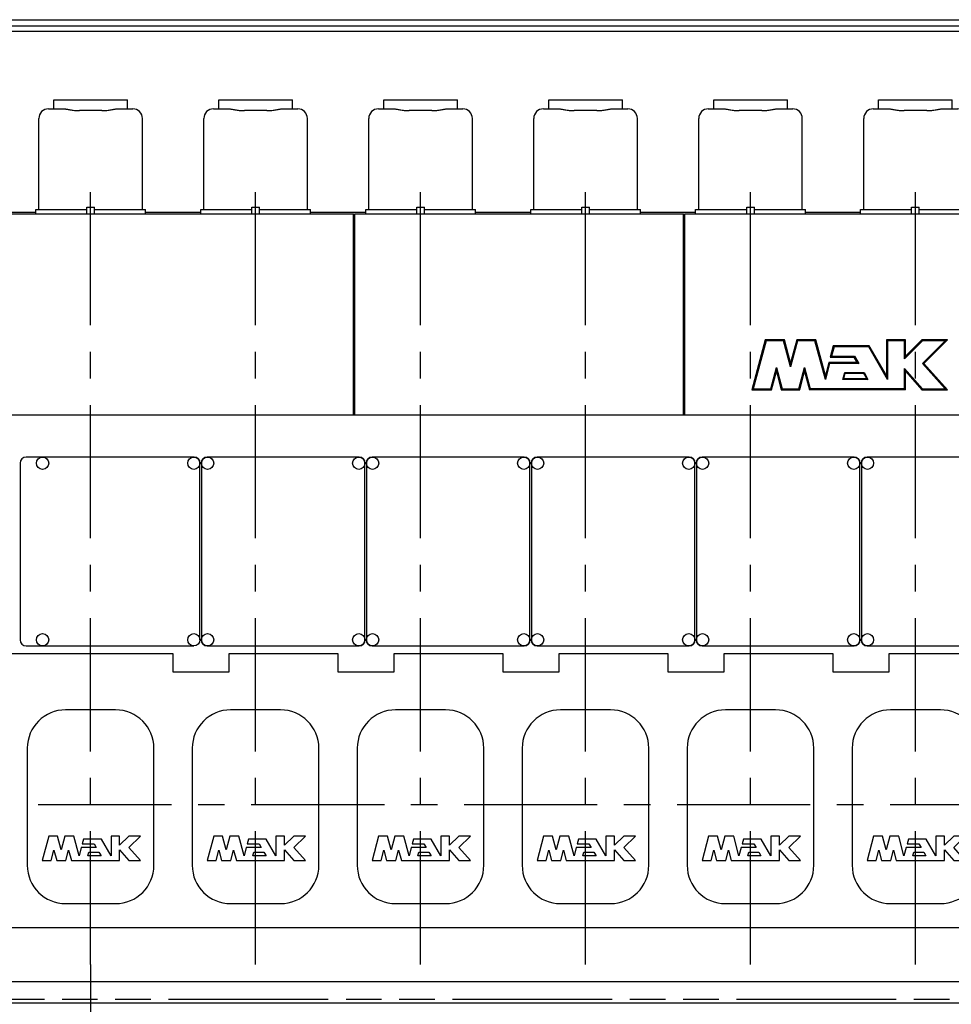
# Model space of a CAD drawing. Header units: millimetres. Extents: x 0 to 841, y 0 to 594.
# Tile 3 of 63: x 131 to 252, y 124 to 252. Entities that reach past the tile are written whole.
import ezdxf
from ezdxf.enums import TextEntityAlignment as Align

# ---------------------------------------------------------------- set-up
doc = ezdxf.new("R2010")
doc.units = ezdxf.units.MM
doc.header["$LTSCALE"] = 46.255
doc.linetypes.add('CENTER', pattern=[0.6, 0.375, -0.075, 0.075, -0.075])
doc.linetypes.add('PHANTOM', pattern=[0.8, 0.45, -0.05, 0.1, -0.05, 0.1, -0.05])
doc.layers.get('0').update_dxf_attribs({"linetype": 'CONTINUOUS'})
for name, color, linetype in [('25097_030000_TLKS_V_ABL302', 7, 'CONTINUOUS'), ('25097_100000_TLKS_V_ABL333', 7, 'CONTINUOUS'), ('25097_200000_TLKS_V_ABL357', 7, 'CONTINUOUS'), ('25097_700000_TLKS_V_ABL303', 7, 'CONTINUOUS'), ('right_6_VBL294', 7, 'CONTINUOUS')]:
    doc.layers.add(name, color=color, linetype=linetype)
doc.styles.get("Standard").update_dxf_attribs({"font": 'txt', "width": 0.6})
doc.dimstyles.new('DIMSTYLE_1', dxfattribs={"dimtxt": 3.5, "dimasz": 3.5, "dimexe": 1.8, "dimexo": 0, "dimgap": 0.875, "dimtad": 1, "dimlfac": 20, "dimdsep": 46, "dimtxsty": 'STANDARD', "dimblk": '_FILLED', "dimblk1": '_FILLED', "dimblk2": '_FILLED', "dimcen": 0.09, "dimadec": 0, "dimazin": 0, "dimtp": 2, "dimtm": 2, "dimtfac": 1, "dimtofl": 0, "dimtmove": 0, "dimatfit": 3, "dimldrblk": '_FILLED', "dimfxl": 1, "dimtolj": 1, "dimarcsym": 0})

# ---------------------------------------------------------------- blocks, each defined once
blk = doc.blocks.new('_FILLED')
at = {"color": 0, "linetype": 'BYBLOCK'}
blk.add_solid([(0, 0), (-1, 0.167), (-1, -0.167)], dxfattribs=at)
blk = doc.blocks.new('*D11')
at = {"color": 2, "linetype": 'CONTINUOUS'}
for p, q in [((375.5, 151.06), (375.5, 77.4)), ((140, 129.2), (140, 77.4)), ((140, 79.2), (257.75, 79.2)), ((375.5, 79.2), (257.75, 79.2))]:
    blk.add_line(p, q, dxfattribs=at)
at = {"color": 2, "linetype": 'CONTINUOUS', "xscale": 3.5, "yscale": 3.5, "zscale": 3.5, "rotation": 180}
blk.add_blockref('_FILLED', (140, 79.2), dxfattribs=at)
at = {"color": 2, "linetype": 'CONTINUOUS', "xscale": 3.5, "yscale": 3.5, "zscale": 3.5}
blk.add_blockref('_FILLED', (375.5, 79.2), dxfattribs=at)
at = {"color": 2, "linetype": 'CONTINUOUS', "width": 0.636905}
blk.add_text('4710', height=3.5, dxfattribs=at).set_placement((257.75, 80.075), align=Align.CENTER)
blk = doc.blocks.new('25097_722000_27_SIMPLE1_T1_A_PBL305', base_point=(188.87, 240.14))
at = {"layer": '25097_722000_27_SIMPLE1_T1_A_PBL305', "color": 7, "linetype": 'CONTINUOUS'}
for p, q in [((128.07, 252.27), (324.31, 252.27)), ((128.07, 251.45), (324.31, 251.45)), ((128.07, 250.78), (324.31, 250.78)), ((128.07, 227.21), (132.85, 227.21)), ((147.15, 227.21), (154.35, 227.21)), ((168.65, 227.21), (175.85, 227.21)), ((190.15, 227.21), (197.35, 227.21)), ((211.65, 227.21), (218.85, 227.21)), ((233.15, 227.21), (240.35, 227.21))]:
    blk.add_line(p, q, dxfattribs=at)
blk = doc.blocks.new('25097_722000_27_SIMPLE1_A_ABL304', base_point=(188.87, 240.14))
at = {"layer": '25097_722000_27_SIMPLE1_T1_A_PBL305'}
blk.add_blockref('25097_722000_27_SIMPLE1_T1_A_PBL305', (188.87, 240.14), dxfattribs=at)
blk = doc.blocks.new('25097_700000_TLKS_V_ABL303', base_point=(188.87, 240.14))
at = {"layer": '25097_722000_27_SIMPLE1_A_ABL304'}
blk.add_blockref('25097_722000_27_SIMPLE1_A_ABL304', (188.87, 240.14), dxfattribs=at)
blk = doc.blocks.new('25097_122000_03_SIMPLE1_T1_B_PBL335', base_point=(229.62, 108.72))
at = {"layer": '25097_122000_03_SIMPLE1_T1_B_PBL335', "color": 8, "linetype": 'PHANTOM'}
blk.add_line((113.15, 124.65), (346.1, 124.65), dxfattribs=at)
blk = doc.blocks.new('25097_122000_03_SIMPLE1_B_ABL334', base_point=(229.625, 108.725))
at = {"layer": '25097_122000_03_SIMPLE1_T1_B_PBL335'}
blk.add_blockref('25097_122000_03_SIMPLE1_T1_B_PBL335', (229.625, 108.725), dxfattribs=at)
blk = doc.blocks.new('25097_122000_01_SIMPLE1_T1_D_PBL338', base_point=(229.62, 116.97))
at = {"layer": '25097_122000_01_SIMPLE1_T1_D_PBL338', "color": 7, "linetype": 'CONTINUOUS'}
blk.add_line((113.15, 124.2), (346.1, 124.2), dxfattribs=at)
blk = doc.blocks.new('25097_122000_01_SIMPLE1_D_ABL337', base_point=(229.625, 116.975))
at = {"layer": '25097_122000_01_SIMPLE1_T1_D_PBL338'}
blk.add_blockref('25097_122000_01_SIMPLE1_T1_D_PBL338', (229.625, 116.975), dxfattribs=at)
blk = doc.blocks.new('25097_111000_21_SIMPLE1_T1_A_PBL340', base_point=(229.12, 163.88))
at = {"layer": '25097_111000_21_SIMPLE1_T1_A_PBL340', "color": 7, "linetype": 'CONTINUOUS'}
for p, q in [((328.27, 200.75), (115.15, 200.75)), ((127.83, 169.7), (150.73, 169.7)), ((150.73, 169.7), (150.73, 167.34)), ((158.05, 167.34), (158.05, 169.7)), ((158.05, 169.7), (172.23, 169.7)), ((172.23, 169.7), (172.23, 167.34)), ((179.55, 167.34), (179.55, 169.7)), ((179.55, 169.7), (193.73, 169.7)), ((193.73, 169.7), (193.73, 167.34)), ((201.05, 169.7), (215.23, 169.7)), ((201.05, 167.34), (201.05, 169.7)), ((215.23, 169.7), (215.23, 167.34)), ((222.55, 169.7), (236.73, 169.7)), ((222.55, 167.34), (222.55, 169.7)), ((236.73, 169.7), (236.73, 167.34)), ((244.05, 169.7), (258.23, 169.7)), ((244.05, 167.34), (244.05, 169.7)), ((150.73, 167.34), (158.05, 167.34)), ((172.23, 167.34), (179.55, 167.34)), ((193.73, 167.34), (201.05, 167.34)), ((215.23, 167.34), (222.55, 167.34)), ((236.73, 167.34), (244.05, 167.34)), ((115.15, 134), (344, 134)), ((115.15, 127), (344, 127))]:
    blk.add_line(p, q, dxfattribs=at)
blk = doc.blocks.new('25097_111000_21_SIMPLE1_A_ABL339', base_point=(229.125, 163.875))
at = {"layer": '25097_111000_21_SIMPLE1_T1_A_PBL340'}
blk.add_blockref('25097_111000_21_SIMPLE1_T1_A_PBL340', (229.125, 163.875), dxfattribs=at)
blk = doc.blocks.new('25097_111200_24_SIMPLE1_T6_X_PBL352', base_point=(140, 149.75))
at = {"layer": '25097_111200_24_SIMPLE1_T6_X_PBL352', "color": 7, "linetype": 'CONTINUOUS'}
for p, q in [((143.25, 162.37), (136.75, 162.37)), ((131.75, 157.37), (131.75, 142.12)), ((148.25, 142.12), (148.25, 157.37)), ((134.54, 145.9), (133.7, 142.75)), ((135.7, 145.9), (134.54, 145.9)), ((136.18, 144.12), (135.7, 145.9)), ((136.66, 145.9), (136.18, 144.12)), ((137.82, 145.9), (136.66, 145.9)), ((138.5, 143.34), (137.82, 145.9)), ((139.08, 145.53), (138.92, 144.93)), ((141.4, 145.53), (139.08, 145.53)), ((142.66, 143.34), (141.4, 145.53)), ((142.66, 145.9), (142.66, 143.34)), ((143.78, 145.9), (142.66, 145.9)), ((143.78, 144.72), (143.78, 145.9)), ((145, 145.9), (143.78, 144.72)), ((146.5, 145.9), (145, 145.9)), ((145, 144.44), (146.5, 145.9)), ((134.86, 142.75), (135.22, 144.1)), ((135.22, 144.1), (135.58, 142.75)), ((136.78, 142.75), (137.14, 144.1)), ((137.14, 144.1), (137.5, 142.75)), ((138.79, 144.44), (138.5, 143.34)), ((140.73, 144.44), (138.79, 144.44)), ((138.92, 144.93), (140.45, 144.93)), ((139.66, 143.34), (139.79, 143.84)), ((139.79, 143.84), (141.08, 143.84)), ((140.45, 144.93), (140.73, 144.44)), ((141.08, 143.84), (141.37, 143.34)), ((143.78, 144.13), (145, 142.75)), ((143.78, 142.75), (143.78, 144.13)), ((146.5, 142.75), (145, 144.44)), ((133.7, 142.75), (134.86, 142.75)), ((135.58, 142.75), (136.78, 142.75)), ((137.5, 142.75), (143.78, 142.75)), ((141.37, 143.34), (139.66, 143.34)), ((145, 142.75), (146.5, 142.75)), ((136.75, 137.12), (143.25, 137.12))]:
    blk.add_line(p, q, dxfattribs=at)
for centre, start, end in [((136.75, 157.37), 90, 180), ((143.25, 157.37), 0, 90), ((136.75, 142.12), 180, 270), ((143.25, 142.12), 270, 360)]:
    blk.add_arc(centre, 5, start, end, dxfattribs=at)
blk = doc.blocks.new('25097_111200_24_SIMPLE1_T2_X_PBL356', base_point=(142.53, 183))
at = {"layer": '25097_111200_24_SIMPLE1_T2_X_PBL356', "color": 7, "linetype": 'CONTINUOUS'}
for p, q in [((153.5, 195.3), (131.6, 195.3)), ((130.8, 194.5), (130.8, 171.5)), ((154.25, 171.5), (154.25, 194.55)), ((131.6, 170.7), (153.45, 170.7))]:
    blk.add_line(p, q, dxfattribs=at)
for centre in [(133.75, 194.5), (153.45, 194.5), (133.75, 171.5), (153.45, 171.5)]:
    blk.add_circle(centre, 0.8, dxfattribs=at)
for centre, radius, start, end in [((131.6, 194.5), 0.8, 90, 180), ((153.5, 194.55), 0.75, 0, 90), ((131.6, 171.5), 0.8, 180, 270)]:
    blk.add_arc(centre, radius, start, end, dxfattribs=at)
blk = doc.blocks.new('25097_111200_24_SIMPLE1_T6_X_PBL372', base_point=(161.5, 149.75))
at = {"layer": '25097_111200_24_SIMPLE1_T6_X_PBL372', "color": 7, "linetype": 'CONTINUOUS'}
for p, q in [((164.75, 162.37), (158.25, 162.37)), ((153.25, 157.37), (153.25, 142.12)), ((169.75, 142.12), (169.75, 157.37)), ((156.04, 145.9), (155.2, 142.75)), ((157.2, 145.9), (156.04, 145.9)), ((157.68, 144.12), (157.2, 145.9)), ((158.16, 145.9), (157.68, 144.12)), ((159.32, 145.9), (158.16, 145.9)), ((160, 143.34), (159.32, 145.9)), ((160.58, 145.53), (160.42, 144.93)), ((162.9, 145.53), (160.58, 145.53)), ((164.16, 143.34), (162.9, 145.53)), ((164.16, 145.9), (164.16, 143.34)), ((165.28, 145.9), (164.16, 145.9)), ((165.28, 144.72), (165.28, 145.9)), ((166.5, 145.9), (165.28, 144.72)), ((168, 145.9), (166.5, 145.9)), ((166.5, 144.44), (168, 145.9)), ((156.36, 142.75), (156.72, 144.1)), ((156.72, 144.1), (157.08, 142.75)), ((158.28, 142.75), (158.64, 144.1)), ((158.64, 144.1), (159, 142.75)), ((160.29, 144.44), (160, 143.34)), ((162.23, 144.44), (160.29, 144.44)), ((160.42, 144.93), (161.95, 144.93)), ((161.16, 143.34), (161.29, 143.84)), ((161.29, 143.84), (162.58, 143.84)), ((161.95, 144.93), (162.23, 144.44)), ((162.58, 143.84), (162.87, 143.34)), ((165.28, 144.13), (166.5, 142.75)), ((165.28, 142.75), (165.28, 144.13)), ((168, 142.75), (166.5, 144.44)), ((155.2, 142.75), (156.36, 142.75)), ((157.08, 142.75), (158.28, 142.75)), ((159, 142.75), (165.28, 142.75)), ((162.87, 143.34), (161.16, 143.34)), ((166.5, 142.75), (168, 142.75)), ((158.25, 137.12), (164.75, 137.12))]:
    blk.add_line(p, q, dxfattribs=at)
for centre, start, end in [((158.25, 157.37), 90, 180), ((164.75, 157.37), 0, 90), ((158.25, 142.12), 180, 270), ((164.75, 142.12), 270, 360)]:
    blk.add_arc(centre, 5, start, end, dxfattribs=at)
blk = doc.blocks.new('25097_111200_24_SIMPLE1_T6_X_PBL373', base_point=(183, 149.75))
at = {"layer": '25097_111200_24_SIMPLE1_T6_X_PBL373', "color": 7, "linetype": 'CONTINUOUS'}
for p, q in [((186.25, 162.37), (179.75, 162.37)), ((174.75, 157.37), (174.75, 142.12)), ((191.25, 142.12), (191.25, 157.37)), ((177.54, 145.9), (176.7, 142.75)), ((178.7, 145.9), (177.54, 145.9)), ((179.18, 144.12), (178.7, 145.9)), ((179.66, 145.9), (179.18, 144.12)), ((180.82, 145.9), (179.66, 145.9)), ((181.5, 143.34), (180.82, 145.9)), ((182.08, 145.53), (181.92, 144.93)), ((184.4, 145.53), (182.08, 145.53)), ((185.66, 143.34), (184.4, 145.53)), ((186.78, 145.9), (185.66, 145.9)), ((185.66, 145.9), (185.66, 143.34)), ((186.78, 144.72), (186.78, 145.9)), ((188, 145.9), (186.78, 144.72)), ((189.5, 145.9), (188, 145.9)), ((188, 144.44), (189.5, 145.9)), ((177.86, 142.75), (178.22, 144.1)), ((178.22, 144.1), (178.58, 142.75)), ((179.78, 142.75), (180.14, 144.1)), ((180.14, 144.1), (180.5, 142.75)), ((181.79, 144.44), (181.5, 143.34)), ((183.73, 144.44), (181.79, 144.44)), ((181.92, 144.93), (183.45, 144.93)), ((182.66, 143.34), (182.79, 143.84)), ((182.79, 143.84), (184.08, 143.84)), ((183.45, 144.93), (183.73, 144.44)), ((184.08, 143.84), (184.37, 143.34)), ((186.78, 144.13), (188, 142.75)), ((186.78, 142.75), (186.78, 144.13)), ((189.5, 142.75), (188, 144.44)), ((176.7, 142.75), (177.86, 142.75)), ((178.58, 142.75), (179.78, 142.75)), ((180.5, 142.75), (186.78, 142.75)), ((184.37, 143.34), (182.66, 143.34)), ((188, 142.75), (189.5, 142.75)), ((179.75, 137.12), (186.25, 137.12))]:
    blk.add_line(p, q, dxfattribs=at)
for centre, start, end in [((179.75, 157.37), 90, 180), ((186.25, 157.37), 0, 90), ((179.75, 142.12), 180, 270), ((186.25, 142.12), 270, 360)]:
    blk.add_arc(centre, 5, start, end, dxfattribs=at)
blk = doc.blocks.new('25097_111200_24_SIMPLE1_T6_X_PBL374', base_point=(204.5, 149.75))
at = {"layer": '25097_111200_24_SIMPLE1_T6_X_PBL374', "color": 7, "linetype": 'CONTINUOUS'}
for p, q in [((207.75, 162.37), (201.25, 162.37)), ((196.25, 157.37), (196.25, 142.12)), ((212.75, 142.12), (212.75, 157.37)), ((199.04, 145.9), (198.2, 142.75)), ((200.2, 145.9), (199.04, 145.9)), ((200.68, 144.12), (200.2, 145.9)), ((201.16, 145.9), (200.68, 144.12)), ((202.32, 145.9), (201.16, 145.9)), ((203, 143.34), (202.32, 145.9)), ((203.58, 145.53), (203.42, 144.93)), ((205.9, 145.53), (203.58, 145.53)), ((207.16, 143.34), (205.9, 145.53)), ((208.28, 145.9), (207.16, 145.9)), ((207.16, 145.9), (207.16, 143.34)), ((208.28, 144.72), (208.28, 145.9)), ((209.5, 145.9), (208.28, 144.72)), ((211, 145.9), (209.5, 145.9)), ((209.5, 144.44), (211, 145.9)), ((199.36, 142.75), (199.72, 144.1)), ((199.72, 144.1), (200.08, 142.75)), ((201.28, 142.75), (201.64, 144.1)), ((201.64, 144.1), (202, 142.75)), ((203.29, 144.44), (203, 143.34)), ((205.23, 144.44), (203.29, 144.44)), ((203.42, 144.93), (204.95, 144.93)), ((204.16, 143.34), (204.29, 143.84)), ((204.29, 143.84), (205.58, 143.84)), ((204.95, 144.93), (205.23, 144.44)), ((205.58, 143.84), (205.87, 143.34)), ((208.28, 144.13), (209.5, 142.75)), ((208.28, 142.75), (208.28, 144.13)), ((211, 142.75), (209.5, 144.44)), ((198.2, 142.75), (199.36, 142.75)), ((200.08, 142.75), (201.28, 142.75)), ((202, 142.75), (208.28, 142.75)), ((205.87, 143.34), (204.16, 143.34)), ((209.5, 142.75), (211, 142.75)), ((201.25, 137.12), (207.75, 137.12))]:
    blk.add_line(p, q, dxfattribs=at)
for centre, start, end in [((201.25, 157.37), 90, 180), ((207.75, 157.37), 0, 90), ((201.25, 142.12), 180, 270), ((207.75, 142.12), 270, 360)]:
    blk.add_arc(centre, 5, start, end, dxfattribs=at)
blk = doc.blocks.new('25097_111200_24_SIMPLE1_T6_X_PBL375', base_point=(226, 149.75))
at = {"layer": '25097_111200_24_SIMPLE1_T6_X_PBL375', "color": 7, "linetype": 'CONTINUOUS'}
for p, q in [((229.25, 162.37), (222.75, 162.37)), ((217.75, 157.37), (217.75, 142.12)), ((234.25, 142.12), (234.25, 157.37)), ((220.54, 145.9), (219.7, 142.75)), ((221.7, 145.9), (220.54, 145.9)), ((222.18, 144.12), (221.7, 145.9)), ((222.66, 145.9), (222.18, 144.12)), ((223.82, 145.9), (222.66, 145.9)), ((224.5, 143.34), (223.82, 145.9)), ((225.08, 145.53), (224.92, 144.93)), ((227.4, 145.53), (225.08, 145.53)), ((228.66, 143.34), (227.4, 145.53)), ((229.78, 145.9), (228.66, 145.9)), ((228.66, 145.9), (228.66, 143.34)), ((229.78, 144.72), (229.78, 145.9)), ((231, 145.9), (229.78, 144.72)), ((232.5, 145.9), (231, 145.9)), ((231, 144.44), (232.5, 145.9)), ((220.86, 142.75), (221.22, 144.1)), ((221.22, 144.1), (221.58, 142.75)), ((222.78, 142.75), (223.14, 144.1)), ((223.14, 144.1), (223.5, 142.75)), ((224.79, 144.44), (224.5, 143.34)), ((226.73, 144.44), (224.79, 144.44)), ((224.92, 144.93), (226.45, 144.93)), ((225.66, 143.34), (225.79, 143.84)), ((225.79, 143.84), (227.08, 143.84)), ((226.45, 144.93), (226.73, 144.44)), ((227.08, 143.84), (227.37, 143.34)), ((229.78, 144.13), (231, 142.75)), ((229.78, 142.75), (229.78, 144.13)), ((232.5, 142.75), (231, 144.44)), ((219.7, 142.75), (220.86, 142.75)), ((221.58, 142.75), (222.78, 142.75)), ((223.5, 142.75), (229.78, 142.75)), ((227.37, 143.34), (225.66, 143.34)), ((231, 142.75), (232.5, 142.75)), ((222.75, 137.12), (229.25, 137.12))]:
    blk.add_line(p, q, dxfattribs=at)
for centre, start, end in [((222.75, 157.37), 90, 180), ((229.25, 157.37), 0, 90), ((222.75, 142.12), 180, 270), ((229.25, 142.12), 270, 360)]:
    blk.add_arc(centre, 5, start, end, dxfattribs=at)
blk = doc.blocks.new('25097_111200_24_SIMPLE1_T6_X_PBL376', base_point=(247.5, 149.75))
at = {"layer": '25097_111200_24_SIMPLE1_T6_X_PBL376', "color": 7, "linetype": 'CONTINUOUS'}
for p, q in [((250.75, 162.37), (244.25, 162.37)), ((239.25, 157.37), (239.25, 142.12)), ((255.75, 142.12), (255.75, 157.37)), ((242.04, 145.9), (241.2, 142.75)), ((243.2, 145.9), (242.04, 145.9)), ((243.68, 144.12), (243.2, 145.9)), ((244.16, 145.9), (243.68, 144.12)), ((245.32, 145.9), (244.16, 145.9)), ((246, 143.34), (245.32, 145.9)), ((246.58, 145.53), (246.42, 144.93)), ((248.9, 145.53), (246.58, 145.53)), ((250.16, 143.34), (248.9, 145.53)), ((251.28, 145.9), (250.16, 145.9)), ((250.16, 145.9), (250.16, 143.34)), ((251.28, 144.72), (251.28, 145.9)), ((252.5, 145.9), (251.28, 144.72)), ((254, 145.9), (252.5, 145.9)), ((252.5, 144.44), (254, 145.9)), ((242.36, 142.75), (242.72, 144.1)), ((242.72, 144.1), (243.08, 142.75)), ((244.28, 142.75), (244.64, 144.1)), ((244.64, 144.1), (245, 142.75)), ((246.29, 144.44), (246, 143.34)), ((248.23, 144.44), (246.29, 144.44)), ((246.42, 144.93), (247.95, 144.93)), ((247.16, 143.34), (247.29, 143.84)), ((247.29, 143.84), (248.58, 143.84)), ((247.95, 144.93), (248.23, 144.44)), ((248.58, 143.84), (248.87, 143.34)), ((251.28, 144.13), (252.5, 142.75)), ((251.28, 142.75), (251.28, 144.13)), ((254, 142.75), (252.5, 144.44)), ((241.2, 142.75), (242.36, 142.75)), ((243.08, 142.75), (244.28, 142.75)), ((245, 142.75), (251.28, 142.75)), ((248.87, 143.34), (247.16, 143.34)), ((252.5, 142.75), (254, 142.75)), ((244.25, 137.12), (250.75, 137.12))]:
    blk.add_line(p, q, dxfattribs=at)
for centre, start, end in [((244.25, 157.37), 90, 180), ((250.75, 157.37), 0, 90), ((244.25, 142.12), 180, 270), ((250.75, 142.12), 270, 360)]:
    blk.add_arc(centre, 5, start, end, dxfattribs=at)
blk = doc.blocks.new('25097_111200_24_SIMPLE1_T3_X_PBL382', base_point=(165.1, 183))
at = {"layer": '25097_111200_24_SIMPLE1_T3_X_PBL382', "color": 7, "linetype": 'CONTINUOUS'}
for p, q in [((175, 195.3), (155.2, 195.3)), ((154.45, 194.55), (154.45, 171.45)), ((175.75, 171.45), (175.75, 194.55)), ((155.2, 170.7), (175, 170.7))]:
    blk.add_line(p, q, dxfattribs=at)
for centre in [(155.25, 194.5), (174.95, 194.5), (155.25, 171.5), (174.95, 171.5)]:
    blk.add_circle(centre, 0.8, dxfattribs=at)
for centre, start, end in [((155.2, 194.55), 90, 180), ((175, 194.55), 0, 90), ((155.2, 171.45), 180, 270), ((175, 171.45), 270, 360)]:
    blk.add_arc(centre, 0.75, start, end, dxfattribs=at)
blk = doc.blocks.new('25097_111200_24_SIMPLE1_T3_X_PBL395', base_point=(186.6, 183))
at = {"layer": '25097_111200_24_SIMPLE1_T3_X_PBL395', "color": 7, "linetype": 'CONTINUOUS'}
for p, q in [((196.5, 195.3), (176.7, 195.3)), ((175.95, 194.55), (175.95, 171.45)), ((197.25, 171.45), (197.25, 194.55)), ((176.7, 170.7), (196.5, 170.7))]:
    blk.add_line(p, q, dxfattribs=at)
for centre in [(176.75, 194.5), (196.45, 194.5), (176.75, 171.5), (196.45, 171.5)]:
    blk.add_circle(centre, 0.8, dxfattribs=at)
for centre, start, end in [((176.7, 194.55), 90, 180), ((196.5, 194.55), 0, 90), ((176.7, 171.45), 180, 270), ((196.5, 171.45), 270, 360)]:
    blk.add_arc(centre, 0.75, start, end, dxfattribs=at)
blk = doc.blocks.new('25097_111200_24_SIMPLE1_T3_X_PBL403', base_point=(208.1, 183))
at = {"layer": '25097_111200_24_SIMPLE1_T3_X_PBL403', "color": 7, "linetype": 'CONTINUOUS'}
for p, q in [((218, 195.3), (198.2, 195.3)), ((197.45, 194.55), (197.45, 171.45)), ((218.75, 171.45), (218.75, 194.55)), ((198.2, 170.7), (218, 170.7))]:
    blk.add_line(p, q, dxfattribs=at)
for centre in [(198.25, 194.5), (217.95, 194.5), (198.25, 171.5), (217.95, 171.5)]:
    blk.add_circle(centre, 0.8, dxfattribs=at)
for centre, start, end in [((198.2, 194.55), 90, 180), ((218, 194.55), 0, 90), ((198.2, 171.45), 180, 270), ((218, 171.45), 270, 360)]:
    blk.add_arc(centre, 0.75, start, end, dxfattribs=at)
blk = doc.blocks.new('25097_111200_24_SIMPLE1_T3_X_PBL404', base_point=(229.6, 183))
at = {"layer": '25097_111200_24_SIMPLE1_T3_X_PBL404', "color": 7, "linetype": 'CONTINUOUS'}
for p, q in [((239.5, 195.3), (219.7, 195.3)), ((218.95, 194.55), (218.95, 171.45)), ((240.25, 171.45), (240.25, 194.55)), ((219.7, 170.7), (239.5, 170.7))]:
    blk.add_line(p, q, dxfattribs=at)
for centre in [(219.75, 194.5), (239.45, 194.5), (219.75, 171.5), (239.45, 171.5)]:
    blk.add_circle(centre, 0.8, dxfattribs=at)
for centre, start, end in [((219.7, 194.55), 90, 180), ((239.5, 194.55), 0, 90), ((219.7, 171.45), 180, 270), ((239.5, 171.45), 270, 360)]:
    blk.add_arc(centre, 0.75, start, end, dxfattribs=at)
blk = doc.blocks.new('25097_111200_24_SIMPLE1_T3_X_PBL405', base_point=(251.1, 183))
at = {"layer": '25097_111200_24_SIMPLE1_T3_X_PBL405', "color": 7, "linetype": 'CONTINUOUS'}
for p, q in [((261, 195.3), (241.2, 195.3)), ((240.45, 194.55), (240.45, 171.45)), ((261.75, 171.45), (261.75, 194.55)), ((241.2, 170.7), (261, 170.7))]:
    blk.add_line(p, q, dxfattribs=at)
for centre in [(241.25, 194.5), (260.95, 194.5), (241.25, 171.5), (260.95, 171.5)]:
    blk.add_circle(centre, 0.8, dxfattribs=at)
for centre, start, end in [((241.2, 194.55), 90, 180), ((261, 194.55), 0, 90), ((241.2, 171.45), 180, 270), ((261, 171.45), 270, 360)]:
    blk.add_arc(centre, 0.75, start, end, dxfattribs=at)
blk = doc.blocks.new('25097_111200_24_SIMPLE1_X_ABL341', base_point=(229.95, 167.38))
at = {"layer": '25097_111200_24_SIMPLE1_T2_X_PBL356'}
blk.add_blockref('25097_111200_24_SIMPLE1_T2_X_PBL356', (142.53, 183), dxfattribs=at)
at = {"layer": '25097_111200_24_SIMPLE1_T3_X_PBL382'}
blk.add_blockref('25097_111200_24_SIMPLE1_T3_X_PBL382', (165.1, 183), dxfattribs=at)
at = {"layer": '25097_111200_24_SIMPLE1_T3_X_PBL395'}
blk.add_blockref('25097_111200_24_SIMPLE1_T3_X_PBL395', (186.6, 183), dxfattribs=at)
at = {"layer": '25097_111200_24_SIMPLE1_T3_X_PBL403'}
blk.add_blockref('25097_111200_24_SIMPLE1_T3_X_PBL403', (208.1, 183), dxfattribs=at)
at = {"layer": '25097_111200_24_SIMPLE1_T3_X_PBL404'}
blk.add_blockref('25097_111200_24_SIMPLE1_T3_X_PBL404', (229.6, 183), dxfattribs=at)
at = {"layer": '25097_111200_24_SIMPLE1_T3_X_PBL405'}
blk.add_blockref('25097_111200_24_SIMPLE1_T3_X_PBL405', (251.1, 183), dxfattribs=at)
at = {"layer": '25097_111200_24_SIMPLE1_T6_X_PBL352'}
blk.add_blockref('25097_111200_24_SIMPLE1_T6_X_PBL352', (140, 149.75), dxfattribs=at)
at = {"layer": '25097_111200_24_SIMPLE1_T6_X_PBL372'}
blk.add_blockref('25097_111200_24_SIMPLE1_T6_X_PBL372', (161.5, 149.75), dxfattribs=at)
at = {"layer": '25097_111200_24_SIMPLE1_T6_X_PBL373'}
blk.add_blockref('25097_111200_24_SIMPLE1_T6_X_PBL373', (183, 149.75), dxfattribs=at)
at = {"layer": '25097_111200_24_SIMPLE1_T6_X_PBL374'}
blk.add_blockref('25097_111200_24_SIMPLE1_T6_X_PBL374', (204.5, 149.75), dxfattribs=at)
at = {"layer": '25097_111200_24_SIMPLE1_T6_X_PBL375'}
blk.add_blockref('25097_111200_24_SIMPLE1_T6_X_PBL375', (226, 149.75), dxfattribs=at)
at = {"layer": '25097_111200_24_SIMPLE1_T6_X_PBL376'}
blk.add_blockref('25097_111200_24_SIMPLE1_T6_X_PBL376', (247.5, 149.75), dxfattribs=at)
blk = doc.blocks.new('25097_171000_21_SIMPLE1_T1_A_PBL355', base_point=(228.125, 213.863))
at = {"layer": '25097_171000_21_SIMPLE1_T1_A_PBL355', "color": 7, "linetype": 'CONTINUOUS'}
for p, q in [((128.65, 226.975), (174.25, 226.975)), ((174.25, 200.75), (174.25, 226.975)), ((174.45, 200.75), (174.45, 226.975)), ((174.45, 226.975), (217.25, 226.975)), ((217.25, 200.75), (217.25, 226.975)), ((217.45, 200.75), (217.45, 226.975)), ((217.45, 226.975), (260.25, 226.975))]:
    blk.add_line(p, q, dxfattribs=at)
blk = doc.blocks.new('25097_171000_21_SIMPLE1_T2_A_PBL418', base_point=(238.92, 207.32))
at = {"layer": '25097_171000_21_SIMPLE1_T2_A_PBL418', "color": 7, "linetype": 'CONTINUOUS'}
for p, q in [((227.92, 210.58), (226.18, 204.07)), ((228.02, 210.45), (226.35, 204.2)), ((230.41, 210.58), (227.92, 210.58)), ((227.92, 210.58), (228.02, 210.45)), ((230.3, 210.45), (228.02, 210.45)), ((230.41, 210.58), (230.3, 210.45)), ((231.21, 207.06), (230.3, 210.45)), ((231.21, 207.58), (230.41, 210.58)), ((232.02, 210.58), (231.21, 207.58)), ((232.12, 210.45), (231.21, 207.06)), ((234.5, 210.58), (232.02, 210.58)), ((232.02, 210.58), (232.12, 210.45)), ((234.4, 210.45), (232.12, 210.45)), ((234.5, 210.58), (234.4, 210.45)), ((235.75, 205.4), (234.4, 210.45)), ((235.75, 205.92), (234.5, 210.58)), ((246.18, 210.58), (243.72, 210.58)), ((243.72, 210.58), (243.72, 205.9)), ((243.72, 210.58), (243.85, 210.45)), ((246.05, 210.45), (243.85, 210.45)), ((243.85, 210.45), (243.85, 205.4)), ((246.18, 210.58), (246.05, 210.45)), ((248.4, 210.45), (246.05, 208.1)), ((246.05, 208.1), (246.05, 210.45)), ((248.34, 210.58), (246.18, 208.42)), ((246.18, 208.42), (246.18, 210.58)), ((251.67, 210.58), (248.34, 210.58)), ((248.34, 210.58), (248.4, 210.45)), ((248.4, 207.5), (251.35, 210.45)), ((251.35, 210.45), (248.4, 210.45)), ((248.58, 207.49), (251.67, 210.58)), ((251.67, 210.58), (251.35, 210.45)), ((236.79, 209.78), (236.39, 208.32)), ((236.89, 209.65), (236.57, 208.45)), ((241.47, 209.78), (236.79, 209.78)), ((236.79, 209.78), (236.89, 209.65)), ((241.4, 209.65), (236.89, 209.65)), ((241.47, 209.78), (241.4, 209.65)), ((243.85, 205.4), (241.4, 209.65)), ((243.72, 205.9), (241.47, 209.78)), ((236.39, 208.32), (236.57, 208.45)), ((236.39, 208.32), (239.47, 208.32)), ((236.57, 208.45), (239.55, 208.45)), ((239.47, 208.32), (239.55, 208.45)), ((239.47, 208.32), (239.87, 207.63)), ((239.55, 208.45), (240.1, 207.5)), ((246.18, 208.42), (246.05, 208.1)), ((228.63, 204.2), (229.37, 206.97)), ((229.37, 206.46), (229.37, 206.97)), ((229.37, 206.97), (230.11, 204.2)), ((231.21, 207.58), (231.21, 207.06)), ((232.31, 204.2), (233.05, 206.97)), ((233.05, 206.46), (233.05, 206.97)), ((233.05, 206.97), (233.79, 204.2)), ((236.21, 207.63), (235.75, 205.92)), ((236.31, 207.5), (235.75, 205.4)), ((239.87, 207.63), (236.21, 207.63)), ((236.21, 207.63), (236.31, 207.5)), ((240.1, 207.5), (236.31, 207.5)), ((239.87, 207.63), (240.1, 207.5)), ((246.05, 204.2), (246.05, 206.83)), ((246.05, 206.83), (248.4, 204.2)), ((246.18, 206.48), (246.05, 206.83)), ((248.58, 207.49), (248.4, 207.5)), ((251.35, 204.2), (248.4, 207.5)), ((251.65, 204.07), (248.58, 207.49)), ((228.73, 204.07), (229.37, 206.46)), ((229.37, 206.46), (230.01, 204.07)), ((232.41, 204.07), (233.05, 206.46)), ((233.05, 206.46), (233.69, 204.07)), ((235.75, 205.92), (235.75, 205.4)), ((238.03, 205.4), (238.27, 206.3)), ((238.14, 205.49), (238.03, 205.4)), ((241.31, 205.4), (238.03, 205.4)), ((238.14, 205.49), (238.34, 206.21)), ((241.16, 205.49), (238.14, 205.49)), ((238.27, 206.3), (240.79, 206.3)), ((238.34, 206.21), (238.27, 206.3)), ((238.34, 206.21), (240.74, 206.21)), ((240.74, 206.21), (240.79, 206.3)), ((240.74, 206.21), (241.16, 205.49)), ((240.79, 206.3), (241.31, 205.4)), ((241.16, 205.49), (241.31, 205.4)), ((243.72, 205.9), (243.85, 205.4)), ((246.18, 206.48), (248.34, 204.07)), ((246.18, 204.07), (246.18, 206.48)), ((226.18, 204.07), (226.35, 204.2)), ((226.18, 204.07), (228.73, 204.07)), ((226.35, 204.2), (228.63, 204.2)), ((228.73, 204.07), (228.63, 204.2)), ((230.01, 204.07), (230.11, 204.2)), ((230.01, 204.07), (232.41, 204.07)), ((230.11, 204.2), (232.31, 204.2)), ((232.41, 204.07), (232.31, 204.2)), ((233.69, 204.07), (233.79, 204.2)), ((246.18, 204.07), (233.69, 204.07)), ((246.05, 204.2), (233.79, 204.2)), ((246.18, 204.07), (246.05, 204.2)), ((248.34, 204.07), (248.4, 204.2)), ((248.34, 204.07), (251.65, 204.07)), ((248.4, 204.2), (251.35, 204.2)), ((251.65, 204.07), (251.35, 204.2))]:
    blk.add_line(p, q, dxfattribs=at)
blk = doc.blocks.new('25097_171000_21_SIMPLE1_A_ABL354', base_point=(228.12, 213.86))
at = {"layer": '25097_171000_21_SIMPLE1_T1_A_PBL355'}
blk.add_blockref('25097_171000_21_SIMPLE1_T1_A_PBL355', (228.12, 213.86), dxfattribs=at)
at = {"layer": '25097_171000_21_SIMPLE1_T2_A_PBL418'}
blk.add_blockref('25097_171000_21_SIMPLE1_T2_A_PBL418', (238.92, 207.32), dxfattribs=at)
blk = doc.blocks.new('25097_100000_TLKS_V_ABL333', base_point=(229.625, 158.7125))
at = {"layer": '25097_111000_21_SIMPLE1_A_ABL339'}
blk.add_blockref('25097_111000_21_SIMPLE1_A_ABL339', (229.125, 163.875), dxfattribs=at)
at = {"layer": '25097_111200_24_SIMPLE1_X_ABL341'}
blk.add_blockref('25097_111200_24_SIMPLE1_X_ABL341', (229.95, 167.375), dxfattribs=at)
at = {"layer": '25097_122000_01_SIMPLE1_D_ABL337'}
blk.add_blockref('25097_122000_01_SIMPLE1_D_ABL337', (229.625, 116.975), dxfattribs=at)
at = {"layer": '25097_122000_03_SIMPLE1_B_ABL334'}
blk.add_blockref('25097_122000_03_SIMPLE1_B_ABL334', (229.625, 108.725), dxfattribs=at)
at = {"layer": '25097_171000_21_SIMPLE1_A_ABL354'}
blk.add_blockref('25097_171000_21_SIMPLE1_A_ABL354', (228.125, 213.8625), dxfattribs=at)
blk = doc.blocks.new('25007_210700_21_SIMPLE1_T2_A_PBL359', base_point=(140, 234.39))
at = {"layer": '25007_210700_21_SIMPLE1_T2_A_PBL359', "color": 7, "linetype": 'CONTINUOUS'}
for p, q in [((135.2, 240.66), (135.2, 241.81)), ((135.2, 241.81), (144.8, 241.81)), ((144.8, 240.66), (144.8, 241.81)), ((134.5, 240.66), (136.59, 240.66)), ((135.67, 240.66), (136.59, 240.66)), ((141.47, 240.42), (138.53, 240.42)), ((143.41, 240.66), (143.7, 240.66)), ((143.41, 240.66), (144.33, 240.66)), ((144.33, 240.66), (145.5, 240.66)), ((133.25, 227.56), (133.25, 239.41)), ((146.75, 227.56), (146.75, 239.41)), ((132.85, 226.97), (132.85, 227.56)), ((132.85, 227.56), (139.5, 227.56)), ((139.5, 226.97), (139.5, 227.85)), ((139.5, 227.85), (140.5, 227.85)), ((140.5, 226.97), (140.5, 227.85)), ((140.5, 227.56), (147.15, 227.56)), ((147.15, 226.97), (147.15, 227.56))]:
    blk.add_line(p, q, dxfattribs=at)
for centre, start, end in [((134.5, 239.41), 90, 180), ((145.5, 239.41), 0, 90)]:
    blk.add_arc(centre, 1.25, start, end, dxfattribs=at)
for points, knots in [([(136.59, 240.66), (136.63, 240.66), (136.72, 240.64), (136.88, 240.62), (137.08, 240.58), (137.41, 240.52), (137.9, 240.45), (138.31, 240.42), (138.53, 240.42)], [0, 0, 0, 0, 0.055747, 0.137772, 0.243376, 0.369201, 0.666979, 1, 1, 1, 1]), ([(141.47, 240.42), (141.69, 240.42), (142.1, 240.45), (142.59, 240.52), (142.92, 240.58), (143.12, 240.62), (143.28, 240.64), (143.37, 240.66), (143.41, 240.66)], [0, 0, 0, 0, 0.333021, 0.630799, 0.756624, 0.862228, 0.944253, 1, 1, 1, 1])]:
    blk.add_open_spline(points, degree=3, knots=knots, dxfattribs=at)
blk = doc.blocks.new('25007_210700_21_SIMPLE1_A_ABL358', base_point=(140, 234.39))
at = {"layer": '25007_210700_21_SIMPLE1_T2_A_PBL359'}
blk.add_blockref('25007_210700_21_SIMPLE1_T2_A_PBL359', (140, 234.39), dxfattribs=at)
blk = doc.blocks.new('25007_210700_21_SIMPLE1_T2_A_PBL381', base_point=(161.5, 234.39))
at = {"layer": '25007_210700_21_SIMPLE1_T2_A_PBL381', "color": 7, "linetype": 'CONTINUOUS'}
for p, q in [((156.7, 240.66), (156.7, 241.81)), ((156.7, 241.81), (166.3, 241.81)), ((166.3, 240.66), (166.3, 241.81)), ((156, 240.66), (158.09, 240.66)), ((157.17, 240.66), (158.09, 240.66)), ((162.97, 240.42), (160.03, 240.42)), ((164.91, 240.66), (165.2, 240.66)), ((164.91, 240.66), (165.83, 240.66)), ((165.83, 240.66), (167, 240.66)), ((154.75, 227.56), (154.75, 239.41)), ((168.25, 227.56), (168.25, 239.41)), ((154.35, 226.97), (154.35, 227.56)), ((154.35, 227.56), (161, 227.56)), ((161, 226.97), (161, 227.85)), ((161, 227.85), (162, 227.85)), ((162, 226.97), (162, 227.85)), ((162, 227.56), (168.65, 227.56)), ((168.65, 226.97), (168.65, 227.56))]:
    blk.add_line(p, q, dxfattribs=at)
for centre, start, end in [((156, 239.41), 90, 180), ((167, 239.41), 0, 90)]:
    blk.add_arc(centre, 1.25, start, end, dxfattribs=at)
for points, knots in [([(158.09, 240.66), (158.13, 240.66), (158.22, 240.64), (158.38, 240.62), (158.58, 240.58), (158.91, 240.52), (159.4, 240.45), (159.81, 240.42), (160.03, 240.42)], [0, 0, 0, 0, 0.055747, 0.137772, 0.243376, 0.369201, 0.666979, 1, 1, 1, 1]), ([(162.97, 240.42), (163.19, 240.42), (163.6, 240.45), (164.09, 240.52), (164.42, 240.58), (164.62, 240.62), (164.78, 240.64), (164.87, 240.66), (164.91, 240.66)], [0, 0, 0, 0, 0.333021, 0.630799, 0.756624, 0.862228, 0.944253, 1, 1, 1, 1])]:
    blk.add_open_spline(points, degree=3, knots=knots, dxfattribs=at)
blk = doc.blocks.new('25007_210700_21_SIMPLE1_A_ABL380', base_point=(161.5, 234.39))
at = {"layer": '25007_210700_21_SIMPLE1_T2_A_PBL381'}
blk.add_blockref('25007_210700_21_SIMPLE1_T2_A_PBL381', (161.5, 234.39), dxfattribs=at)
blk = doc.blocks.new('25007_210700_21_SIMPLE1_T2_A_PBL394', base_point=(183, 234.39))
at = {"layer": '25007_210700_21_SIMPLE1_T2_A_PBL394', "color": 7, "linetype": 'CONTINUOUS'}
for p, q in [((178.2, 240.66), (178.2, 241.81)), ((178.2, 241.81), (187.8, 241.81)), ((187.8, 240.66), (187.8, 241.81)), ((177.5, 240.66), (179.59, 240.66)), ((178.67, 240.66), (179.59, 240.66)), ((184.47, 240.42), (181.53, 240.42)), ((186.41, 240.66), (186.7, 240.66)), ((186.41, 240.66), (187.33, 240.66)), ((187.33, 240.66), (188.5, 240.66)), ((176.25, 227.56), (176.25, 239.41)), ((189.75, 227.56), (189.75, 239.41)), ((175.85, 226.97), (175.85, 227.56)), ((175.85, 227.56), (182.5, 227.56)), ((182.5, 226.97), (182.5, 227.85)), ((182.5, 227.85), (183.5, 227.85)), ((183.5, 226.97), (183.5, 227.85)), ((183.5, 227.56), (190.15, 227.56)), ((190.15, 226.97), (190.15, 227.56))]:
    blk.add_line(p, q, dxfattribs=at)
for centre, start, end in [((177.5, 239.41), 90, 180), ((188.5, 239.41), 0, 90)]:
    blk.add_arc(centre, 1.25, start, end, dxfattribs=at)
for points, knots in [([(179.59, 240.66), (179.63, 240.66), (179.72, 240.64), (179.88, 240.62), (180.08, 240.58), (180.41, 240.52), (180.9, 240.45), (181.31, 240.42), (181.53, 240.42)], [0, 0, 0, 0, 0.055747, 0.137772, 0.243376, 0.369201, 0.666979, 1, 1, 1, 1]), ([(184.47, 240.42), (184.69, 240.42), (185.1, 240.45), (185.59, 240.52), (185.92, 240.58), (186.12, 240.62), (186.28, 240.64), (186.37, 240.66), (186.41, 240.66)], [0, 0, 0, 0, 0.333021, 0.630799, 0.756624, 0.862228, 0.944253, 1, 1, 1, 1])]:
    blk.add_open_spline(points, degree=3, knots=knots, dxfattribs=at)
blk = doc.blocks.new('25007_210700_21_SIMPLE1_T1_A_PBL421', base_point=(174.35, 220.4))
at = {"layer": '25007_210700_21_SIMPLE1_T1_A_PBL421', "color": 7, "linetype": 'CONTINUOUS'}
for p, q in [((174.45, 226.91), (174.25, 226.91)), ((174.25, 213.9), (174.45, 213.9))]:
    blk.add_line(p, q, dxfattribs=at)
blk = doc.blocks.new('25007_210700_21_SIMPLE1_A_ABL393', base_point=(182.2, 227.85))
at = {"layer": '25007_210700_21_SIMPLE1_T1_A_PBL421'}
blk.add_blockref('25007_210700_21_SIMPLE1_T1_A_PBL421', (174.35, 220.4), dxfattribs=at)
at = {"layer": '25007_210700_21_SIMPLE1_T2_A_PBL394'}
blk.add_blockref('25007_210700_21_SIMPLE1_T2_A_PBL394', (183, 234.39), dxfattribs=at)
blk = doc.blocks.new('25007_210700_21_SIMPLE1_T2_A_PBL415', base_point=(204.5, 234.39))
at = {"layer": '25007_210700_21_SIMPLE1_T2_A_PBL415', "color": 7, "linetype": 'CONTINUOUS'}
for p, q in [((199.7, 240.66), (199.7, 241.81)), ((199.7, 241.81), (209.3, 241.81)), ((209.3, 240.66), (209.3, 241.81)), ((199, 240.66), (201.09, 240.66)), ((200.17, 240.66), (201.09, 240.66)), ((205.97, 240.42), (203.03, 240.42)), ((207.91, 240.66), (208.2, 240.66)), ((207.91, 240.66), (208.83, 240.66)), ((208.83, 240.66), (210, 240.66)), ((197.75, 227.56), (197.75, 239.41)), ((211.25, 227.56), (211.25, 239.41)), ((197.35, 226.97), (197.35, 227.56)), ((197.35, 227.56), (204, 227.56)), ((204, 226.97), (204, 227.85)), ((204, 227.85), (205, 227.85)), ((205, 226.97), (205, 227.85)), ((205, 227.56), (211.65, 227.56)), ((211.65, 226.97), (211.65, 227.56))]:
    blk.add_line(p, q, dxfattribs=at)
for centre, start, end in [((199, 239.41), 90, 180), ((210, 239.41), 0, 90)]:
    blk.add_arc(centre, 1.25, start, end, dxfattribs=at)
for points, knots in [([(201.09, 240.66), (201.13, 240.66), (201.22, 240.64), (201.38, 240.62), (201.58, 240.58), (201.91, 240.52), (202.4, 240.45), (202.81, 240.42), (203.03, 240.42)], [0, 0, 0, 0, 0.055747, 0.137772, 0.243376, 0.369201, 0.666979, 1, 1, 1, 1]), ([(205.97, 240.42), (206.19, 240.42), (206.6, 240.45), (207.09, 240.52), (207.42, 240.58), (207.62, 240.62), (207.78, 240.64), (207.87, 240.66), (207.91, 240.66)], [0, 0, 0, 0, 0.333021, 0.630799, 0.756624, 0.862228, 0.944253, 1, 1, 1, 1])]:
    blk.add_open_spline(points, degree=3, knots=knots, dxfattribs=at)
blk = doc.blocks.new('25007_210700_21_SIMPLE1_A_ABL414', base_point=(204.5, 234.39))
at = {"layer": '25007_210700_21_SIMPLE1_T2_A_PBL415'}
blk.add_blockref('25007_210700_21_SIMPLE1_T2_A_PBL415', (204.5, 234.39), dxfattribs=at)
blk = doc.blocks.new('25007_210700_21_SIMPLE1_T2_A_PBL417', base_point=(226, 234.39))
at = {"layer": '25007_210700_21_SIMPLE1_T2_A_PBL417', "color": 7, "linetype": 'CONTINUOUS'}
for p, q in [((221.2, 240.66), (221.2, 241.81)), ((221.2, 241.81), (230.8, 241.81)), ((230.8, 240.66), (230.8, 241.81)), ((220.5, 240.66), (222.59, 240.66)), ((221.67, 240.66), (222.59, 240.66)), ((227.47, 240.42), (224.53, 240.42)), ((229.41, 240.66), (229.7, 240.66)), ((229.41, 240.66), (230.33, 240.66)), ((230.33, 240.66), (231.5, 240.66)), ((219.25, 227.56), (219.25, 239.41)), ((232.75, 227.56), (232.75, 239.41)), ((218.85, 226.97), (218.85, 227.56)), ((218.85, 227.56), (225.5, 227.56)), ((225.5, 226.97), (225.5, 227.85)), ((225.5, 227.85), (226.5, 227.85)), ((226.5, 226.97), (226.5, 227.85)), ((226.5, 227.56), (233.15, 227.56)), ((233.15, 226.97), (233.15, 227.56))]:
    blk.add_line(p, q, dxfattribs=at)
for centre, start, end in [((220.5, 239.41), 90, 180), ((231.5, 239.41), 0, 90)]:
    blk.add_arc(centre, 1.25, start, end, dxfattribs=at)
for points, knots in [([(222.59, 240.66), (222.63, 240.66), (222.72, 240.64), (222.88, 240.62), (223.08, 240.58), (223.41, 240.52), (223.9, 240.45), (224.31, 240.42), (224.53, 240.42)], [0, 0, 0, 0, 0.055747, 0.137772, 0.243376, 0.369201, 0.666979, 1, 1, 1, 1]), ([(227.47, 240.42), (227.69, 240.42), (228.1, 240.45), (228.59, 240.52), (228.92, 240.58), (229.12, 240.62), (229.28, 240.64), (229.37, 240.66), (229.41, 240.66)], [0, 0, 0, 0, 0.333021, 0.630799, 0.756624, 0.862228, 0.944253, 1, 1, 1, 1])]:
    blk.add_open_spline(points, degree=3, knots=knots, dxfattribs=at)
blk = doc.blocks.new('25007_210700_21_SIMPLE1_T1_A_PBL422', base_point=(217.35, 220.4))
at = {"layer": '25007_210700_21_SIMPLE1_T1_A_PBL422', "color": 7, "linetype": 'CONTINUOUS'}
for p, q in [((217.45, 226.91), (217.25, 226.91)), ((217.25, 213.9), (217.45, 213.9))]:
    blk.add_line(p, q, dxfattribs=at)
blk = doc.blocks.new('25007_210700_21_SIMPLE1_A_ABL416', base_point=(225.2, 227.85))
at = {"layer": '25007_210700_21_SIMPLE1_T1_A_PBL422'}
blk.add_blockref('25007_210700_21_SIMPLE1_T1_A_PBL422', (217.35, 220.4), dxfattribs=at)
at = {"layer": '25007_210700_21_SIMPLE1_T2_A_PBL417'}
blk.add_blockref('25007_210700_21_SIMPLE1_T2_A_PBL417', (226, 234.39), dxfattribs=at)
blk = doc.blocks.new('25007_210700_21_SIMPLE1_T2_A_PBL426', base_point=(247.5, 234.39))
at = {"layer": '25007_210700_21_SIMPLE1_T2_A_PBL426', "color": 7, "linetype": 'CONTINUOUS'}
for p, q in [((242.7, 240.66), (242.7, 241.81)), ((242.7, 241.81), (252.3, 241.81)), ((252.3, 240.66), (252.3, 241.81)), ((242, 240.66), (244.09, 240.66)), ((243.17, 240.66), (244.09, 240.66)), ((248.97, 240.42), (246.03, 240.42)), ((250.91, 240.66), (251.2, 240.66)), ((250.91, 240.66), (251.83, 240.66)), ((251.83, 240.66), (253, 240.66)), ((240.75, 227.56), (240.75, 239.41)), ((254.25, 227.56), (254.25, 239.41)), ((240.35, 226.97), (240.35, 227.56)), ((240.35, 227.56), (247, 227.56)), ((247, 227.85), (248, 227.85)), ((247, 226.97), (247, 227.85)), ((248, 226.97), (248, 227.85)), ((248, 227.56), (254.65, 227.56)), ((254.65, 226.97), (254.65, 227.56))]:
    blk.add_line(p, q, dxfattribs=at)
for centre, start, end in [((242, 239.41), 90, 180), ((253, 239.41), 0, 90)]:
    blk.add_arc(centre, 1.25, start, end, dxfattribs=at)
for points, knots in [([(244.09, 240.66), (244.13, 240.66), (244.22, 240.64), (244.38, 240.62), (244.58, 240.58), (244.91, 240.52), (245.4, 240.45), (245.81, 240.42), (246.03, 240.42)], [0, 0, 0, 0, 0.055747, 0.137772, 0.243376, 0.369201, 0.666979, 1, 1, 1, 1]), ([(248.97, 240.42), (249.19, 240.42), (249.6, 240.45), (250.09, 240.52), (250.42, 240.58), (250.62, 240.62), (250.78, 240.64), (250.87, 240.66), (250.91, 240.66)], [0, 0, 0, 0, 0.333021, 0.630799, 0.756624, 0.862228, 0.944253, 1, 1, 1, 1])]:
    blk.add_open_spline(points, degree=3, knots=knots, dxfattribs=at)
blk = doc.blocks.new('25007_210700_21_SIMPLE1_A_ABL425', base_point=(247.5, 234.39))
at = {"layer": '25007_210700_21_SIMPLE1_T2_A_PBL426'}
blk.add_blockref('25007_210700_21_SIMPLE1_T2_A_PBL426', (247.5, 234.39), dxfattribs=at)
blk = doc.blocks.new('25097_200000_TLKS_V_ABL357', base_point=(226, 227.85))
at = {"layer": '25007_210700_21_SIMPLE1_A_ABL358'}
blk.add_blockref('25007_210700_21_SIMPLE1_A_ABL358', (140, 234.39), dxfattribs=at)
at = {"layer": '25007_210700_21_SIMPLE1_A_ABL380'}
blk.add_blockref('25007_210700_21_SIMPLE1_A_ABL380', (161.5, 234.39), dxfattribs=at)
at = {"layer": '25007_210700_21_SIMPLE1_A_ABL393'}
blk.add_blockref('25007_210700_21_SIMPLE1_A_ABL393', (182.2, 227.85), dxfattribs=at)
at = {"layer": '25007_210700_21_SIMPLE1_A_ABL414'}
blk.add_blockref('25007_210700_21_SIMPLE1_A_ABL414', (204.5, 234.39), dxfattribs=at)
at = {"layer": '25007_210700_21_SIMPLE1_A_ABL416'}
blk.add_blockref('25007_210700_21_SIMPLE1_A_ABL416', (225.2, 227.85), dxfattribs=at)
at = {"layer": '25007_210700_21_SIMPLE1_A_ABL425'}
blk.add_blockref('25007_210700_21_SIMPLE1_A_ABL425', (247.5, 234.39), dxfattribs=at)
blk = doc.blocks.new('25097_030000_TLKS_V_ABL302', base_point=(209.17, 180.24))
at = {"layer": '25097_100000_TLKS_V_ABL333'}
blk.add_blockref('25097_100000_TLKS_V_ABL333', (229.62, 158.71), dxfattribs=at)
at = {"layer": '25097_200000_TLKS_V_ABL357'}
blk.add_blockref('25097_200000_TLKS_V_ABL357', (226, 227.85), dxfattribs=at)
at = {"layer": '25097_700000_TLKS_V_ABL303'}
blk.add_blockref('25097_700000_TLKS_V_ABL303', (188.87, 240.14), dxfattribs=at)
blk = doc.blocks.new('25097_000000_TLKS_MARKETING_ABL297', base_point=(207.71, 179.61))
at = {"layer": '25097_030000_TLKS_V_ABL302'}
blk.add_blockref('25097_030000_TLKS_V_ABL302', (209.17, 180.24), dxfattribs=at)
blk = doc.blocks.new('25097_000000_TRENNSTELLEN_TLKS_PBL368', base_point=(242.41, 181.1))
at = {"layer": '25097_000000_TRENNSTELLEN_TLKS_PBL368', "color": 2, "linetype": 'CENTER'}
for p, q in [((140, 129.2), (140, 233)), ((161.5, 129.2), (161.5, 233)), ((183, 129.2), (183, 233)), ((204.5, 129.2), (204.5, 233)), ((226, 129.2), (226, 233)), ((247.5, 129.2), (247.5, 233)), ((372.55, 150), (112.27, 150))]:
    blk.add_line(p, q, dxfattribs=at)
blk = doc.blocks.new('RIGHT_6_VBL294', base_point=(204.11, 194.6))
at = {"layer": '25097_000000_TLKS_MARKETING_ABL297'}
blk.add_blockref('25097_000000_TLKS_MARKETING_ABL297', (207.71, 179.61), dxfattribs=at)
at = {"layer": '25097_000000_TRENNSTELLEN_TLKS_PBL368'}
blk.add_blockref('25097_000000_TRENNSTELLEN_TLKS_PBL368', (242.41, 181.1), dxfattribs=at)

msp = doc.modelspace()

# ---------------------------------------------------------------- block references
at = {"layer": 'right_6_VBL294'}
msp.add_blockref('RIGHT_6_VBL294', (204.10765, 194.6), dxfattribs=at)

# ---------------------------------------------------------------- dimensions: what is measured, and where the dimension line sits
at = {"color": 2, "linetype": 'CONTINUOUS'}
dim = msp.add_linear_dim(base=(375.5, 79.2), p1=(140, 129.2), p2=(375.5, 151.06), dimstyle='DIMSTYLE_1', dxfattribs=at)
dim.commit()
dim.dimension.update_dxf_attribs({"geometry": '*D11', "text_midpoint": (257.41666, 79.2), "dimtype": 160})

doc.saveas('drawing.dxf')
